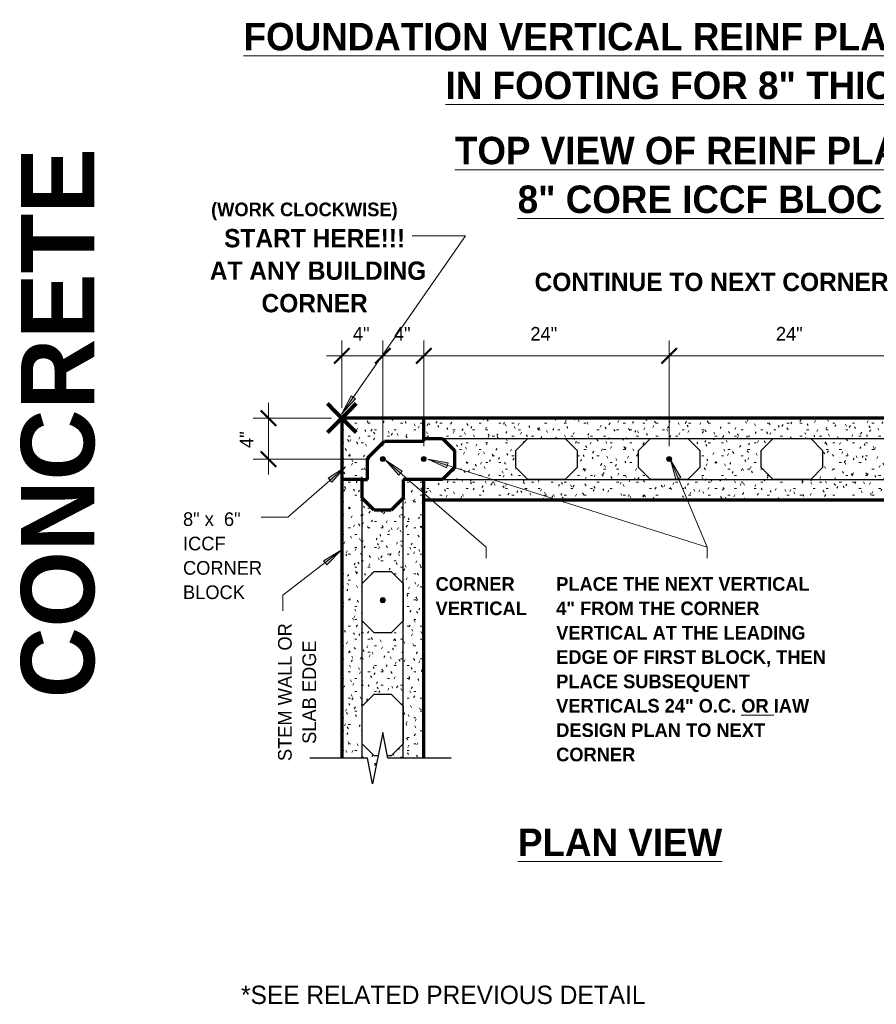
# Model space of a CAD drawing. Header units: inches. Extents: x 298 to 1474, y -40 to 187.
# Tile 1 of 26: x 298 to 382, y 76 to 173. Entities that reach past the tile are written whole.
import ezdxf

# ---------------------------------------------------------------- set-up
doc = ezdxf.new("R2010")
doc.units = ezdxf.units.IN
doc.header["$MEASUREMENT"] = 0
doc.layers.add('A-ANNO-DIMS', color=1, linetype='Continuous')
for name, color, linetype, lineweight in [('A-ANNO-DIMS-16', 1, 'Continuous', 9), ('A-ANNO-TEXT', 2, 'Continuous', 9), ('A-DETL', 5, 'Continuous', 70), ('A-DETL-GENF', 3, 'Continuous', 9), ('A-DETL-HLIN', 3, 'Continuous', 70), ('A-DETL-MLIN', 3, 'Continuous', 30)]:
    doc.layers.add(name, color=color, linetype=linetype, lineweight=lineweight)
doc.dimstyles.new('Linear_-_3_32__SBT_INCH_INCREM', dxfattribs={"dimscale": 12, "dimtxt": 0.125, "dimasz": 0.18, "dimexe": 0.125, "dimexo": 0.005208, "dimgap": 0.083333, "dimtad": 1, "dimtoh": 1, "dimdec": 0, "dimzin": 1, "dimdsep": 46, "dimlunit": 5, "dimtxsty": 'Standard', "dimtsz": 0.088388, "dimcen": 0.09, "dimdle": 0.125, "dimazin": 0, "dimtfac": 1, "dimtdec": 0, "dimtmove": 0, "dimatfit": 3, "dimfxl": 0, "dimtvp": 1, "dimtolj": 1, "dimtzin": 0, "dimarcsym": 0})
pattern_1 = [(0, (0, 0), (2.56, 0.64), [0.211, -1.709, 0.211, -1.709, -10.24]), (0, (0, 0), (2.56, 0.64), [-3.84, 0.211, -3.629, 0.211, -1.709, -4.48]), (0, (0, 0), (2.56, 0.64), [-9.6, 0.211, -1.069, 0.211, -2.989]), (120, (0.96, 0.32), (-1.8342563, 1.897025), [0.211, -1.709, 0.211, -1.709, -10.24]), (120, (0.96, 0.32), (-1.8342563, 1.897025), [-3.84, 0.211, -3.629, 0.211, -1.709, -4.48]), (120, (0.96, 0.32), (-1.8342563, 1.897025), [-9.6, 0.211, -1.069, 0.211, -2.989]), (240, (1.28, 1.6), (-0.7257437, -2.537025), [0.211, -1.709, 0.211, -1.709, -10.24]), (240, (1.28, 1.6), (-0.7257437, -2.537025), [-3.84, 0.211, -3.629, 0.211, -1.709, -4.48]), (240, (1.28, 1.6), (-0.7257437, -2.537025), [-9.6, 0.211, -1.069, 0.211, -2.989])]

# ---------------------------------------------------------------- blocks, each defined once
blk = doc.blocks.new('Reinf Bar Secti__ O_C_ _b_0')
at = {"layer": 'A-DETL-GENF'}
h = blk.add_hatch(color=256, dxfattribs=at)
edge = h.paths.add_edge_path(flags=0)
edge.add_arc((0, 0), 0.25, 180, 360)
edge.add_arc((0, 0), 0.25, 360, 540)
for start, end in [(360, 180), (180, 360)]:
    blk.add_arc((0, 0), 0.25, start, end, dxfattribs=at)
blk = doc.blocks.new('Break Line2 - B__ O_C_ _b_1')
at = {"layer": 'A-DETL-GENF', "lineweight": 30}
for p, q in [((0.5, 2.5), (-0.5, -2.5)), ((1, 0), (0.5, 2.5)), ((-1, 0), (-6.638, 0)), ((-0.5, -2.5), (-1, 0)), ((7.186, 0), (1, 0))]:
    blk.add_line(p, q, dxfattribs=at)
blk = doc.blocks.new('DIMBLOCK1-FDN R__ O_C_ _b_0')
at = {"layer": 'A-ANNO-DIMS-16'}
for p, q in [((329.621, 134.618), (329.621, 141.22)), ((333.621, 130.868), (333.621, 141.22)), ((328.121, 139.72), (335.121, 139.72)), ((329.621, 139.72), (329.621, 134.618)), ((333.621, 139.72), (333.621, 130.868))]:
    blk.add_line(p, q, dxfattribs=at)
at = {"layer": 'A-ANNO-DIMS-16', "lineweight": 50}
for p, q in [((329.621, 139.72), (328.871, 138.97)), ((329.621, 139.72), (330.371, 140.47)), ((333.621, 139.72), (332.871, 138.97)), ((333.621, 139.72), (334.371, 140.47))]:
    blk.add_line(p, q, dxfattribs=at)
at = {"layer": 'A-ANNO-DIMS-16', "color": 0, "insert": (330.705, 142.531), "char_height": 1.33411, "width": 2.2, "attachment_point": 1, "line_spacing_factor": 1.070803}
blk.add_mtext('\\fStylus BT|b0|i0|c0|p34|;4"', dxfattribs=at)
blk = doc.blocks.new('DIMBLOCK2-FDN R__ O_C_ _b_0')
at = {"layer": 'A-ANNO-DIMS-16'}
for p, q in [((333.621, 130.868), (333.621, 141.22)), ((337.621, 130.868), (337.621, 141.22)), ((333.621, 139.72), (339.121, 139.72)), ((333.621, 139.72), (333.621, 130.868)), ((337.621, 139.72), (337.621, 130.868))]:
    blk.add_line(p, q, dxfattribs=at)
at = {"layer": 'A-ANNO-DIMS-16', "lineweight": 50}
for p, q in [((333.621, 139.72), (332.871, 138.97)), ((333.621, 139.72), (334.371, 140.47)), ((337.621, 139.72), (336.871, 138.97)), ((337.621, 139.72), (338.371, 140.47))]:
    blk.add_line(p, q, dxfattribs=at)
at = {"layer": 'A-ANNO-DIMS-16', "color": 0, "insert": (334.705, 142.531), "char_height": 1.33411, "width": 2.2, "attachment_point": 1, "line_spacing_factor": 1.070803}
blk.add_mtext('\\fStylus BT|b0|i0|c0|p34|;4"', dxfattribs=at)
blk = doc.blocks.new('DIMBLOCK3-FDN R__ O_C_ _b_0')
at = {"layer": 'A-ANNO-DIMS-16'}
for p, q in [((337.621, 130.868), (337.621, 141.22)), ((361.621, 130.868), (361.621, 141.22)), ((337.621, 139.72), (363.121, 139.72)), ((337.621, 139.72), (337.621, 130.868)), ((361.621, 139.72), (361.621, 130.868))]:
    blk.add_line(p, q, dxfattribs=at)
at = {"layer": 'A-ANNO-DIMS-16', "lineweight": 50}
for p, q in [((337.621, 139.72), (336.871, 138.97)), ((337.621, 139.72), (338.371, 140.47)), ((361.621, 139.72), (360.871, 138.97)), ((361.621, 139.72), (362.371, 140.47))]:
    blk.add_line(p, q, dxfattribs=at)
at = {"layer": 'A-ANNO-DIMS-16', "color": 0, "insert": (348.05, 142.531), "char_height": 1.33411, "width": 3.77143, "attachment_point": 1, "line_spacing_factor": 1.070803}
blk.add_mtext('\\fStylus BT|b0|i0|c0|p34|;24"', dxfattribs=at)
blk = doc.blocks.new('DIMBLOCK4-FDN R__ O_C_ _b_0')
at = {"layer": 'A-ANNO-DIMS-16'}
for p, q in [((361.621, 130.868), (361.621, 141.22)), ((385.621, 130.868), (385.621, 141.22)), ((361.621, 139.72), (387.121, 139.72)), ((361.621, 139.72), (361.621, 130.868)), ((385.621, 139.72), (385.621, 130.868))]:
    blk.add_line(p, q, dxfattribs=at)
at = {"layer": 'A-ANNO-DIMS-16', "lineweight": 50}
for p, q in [((361.621, 139.72), (360.871, 138.97)), ((361.621, 139.72), (362.371, 140.47)), ((385.621, 139.72), (384.871, 138.97)), ((385.621, 139.72), (386.371, 140.47))]:
    blk.add_line(p, q, dxfattribs=at)
at = {"layer": 'A-ANNO-DIMS-16', "color": 0, "insert": (372.05, 142.531), "char_height": 1.33411, "width": 3.77143, "attachment_point": 1, "line_spacing_factor": 1.070803}
blk.add_mtext('\\fStylus BT|b0|i0|c0|p34|;24"', dxfattribs=at)
blk = doc.blocks.new('DIMBLOCK9-FDN R__ O_C_ _b_0')
at = {"layer": 'A-ANNO-DIMS-16'}
for p, q in [((322.452, 135.118), (322.452, 128.118)), ((328.621, 133.618), (320.952, 133.618)), ((322.452, 133.618), (328.621, 133.618)), ((332.371, 129.618), (320.952, 129.618)), ((322.452, 129.618), (332.371, 129.618))]:
    blk.add_line(p, q, dxfattribs=at)
at = {"layer": 'A-ANNO-DIMS-16', "lineweight": 50}
for p, q in [((322.452, 133.618), (321.702, 134.368)), ((322.452, 133.618), (323.202, 132.868)), ((322.452, 129.618), (321.702, 130.368)), ((322.452, 129.618), (323.202, 128.868))]:
    blk.add_line(p, q, dxfattribs=at)
at = {"layer": 'A-ANNO-DIMS-16', "color": 0, "insert": (319.641, 130.702), "char_height": 1.33411, "width": 2.2, "attachment_point": 1, "rotation": 90, "line_spacing_factor": 1.070803}
blk.add_mtext('\\fStylus BT|b0|i0|c0|p34|;4"', dxfattribs=at)

msp = doc.modelspace()

# ---------------------------------------------------------------- hatches: boundary and pattern name
at = {"layer": 'A-ANNO-TEXT'}
for points in [[(330.95590691, 135.49258984), (330.52338604, 135.79299586), (329.59874133, 134.00013176)], [(335.18260387, 128.04190333), (335.52672554, 128.4405239), (333.84075278, 129.54814539)], [(339.84370439, 128.75250559), (340.00166542, 129.25486641), (338.01478028, 129.6036026)], [(362.28361644, 127.60845757), (362.76919078, 127.81226052), (361.75238508, 129.5545107)], [(328.28706375, 127.73624304), (328.63476051, 127.34073698), (329.96299551, 128.85899957)], [(327.81807888, 119.68125326), (328.13961584, 119.26420163), (329.56275819, 120.69388529)]]:
    msp.add_hatch(color=7, dxfattribs=at).paths.add_polyline_path(points, flags=0)
at = {"layer": 'A-DETL-GENF'}
h = msp.add_hatch(dxfattribs=at)
h.set_pattern_fill('FP1_1', style=0, pattern_type=2)
h.set_pattern_definition(pattern_1)
h.paths.add_polyline_path([(337.62117297, 133.61828043), (329.62117297, 133.61828043), (329.62117297, 127.61828043), (331.62117297, 127.61828043), (332.12117297, 127.61828043), (332.12117297, 129.69782199), (333.7916314, 131.36828043), (337.62117297, 131.36828043)], flags=0)
h = msp.add_hatch(dxfattribs=at)
h.set_pattern_fill('FP1_1', style=0, pattern_type=2)
h.set_pattern_definition(pattern_1)
h.paths.add_polyline_path([(385.62117297, 125.61828043), (385.62117297, 127.61828043), (383.79274584, 127.61828043), (382.62117297, 128.7898533), (382.62117297, 130.44670755), (383.79274584, 131.61828043), (385.62117297, 131.61828043), (385.62117297, 133.61828043), (337.62117297, 133.61828043), (337.62117297, 131.61828043), (339.44960009, 131.61828043), (340.62117297, 130.44670755), (340.62117297, 128.7898533), (339.44960009, 127.61828043), (337.62117297, 127.61828043), (337.62117297, 125.61828043)], flags=0)
h.paths.add_polyline_path([(347.79274584, 127.61828043), (346.62117297, 128.7898533), (346.62117297, 130.44670755), (347.79274584, 131.61828043), (351.44960009, 131.61828043), (352.62117297, 130.44670755), (352.62117297, 128.7898533), (351.44960009, 127.61828043)], flags=0)
h.paths.add_polyline_path([(359.79274584, 127.61828043), (358.62117297, 128.7898533), (358.62117297, 130.44670755), (359.79274584, 131.61828043), (363.44960009, 131.61828043), (364.62117297, 130.44670755), (364.62117297, 128.7898533), (363.44960009, 127.61828043)], flags=0)
h.paths.add_polyline_path([(371.79274584, 127.61828043), (370.62117297, 128.7898533), (370.62117297, 130.44670755), (371.79274584, 131.61828043), (375.44960009, 131.61828043), (376.62117297, 130.44670755), (376.62117297, 128.7898533), (375.44960009, 127.61828043)], flags=0)
h = msp.add_hatch(dxfattribs=at)
h.set_pattern_fill('FP1_1', style=0, pattern_type=2)
h.set_pattern_definition(pattern_1)
h.paths.add_polyline_path([(337.62117297, 127.61828043), (335.62117297, 127.61828043), (335.62117297, 125.7898533), (334.44960009, 124.61828043), (332.79274584, 124.61828043), (331.62117297, 125.7898533), (331.62117297, 127.61828043), (329.62117297, 127.61828043), (329.62117297, 100.36828043), (332.12117297, 100.36828043), (332.62117297, 97.86828043), (333.17117297, 100.61828043), (332.79274584, 100.61828043), (331.62117297, 101.7898533), (331.62117297, 105.44670755), (332.79274584, 106.61828043), (334.44960009, 106.61828043), (335.62117297, 105.44670755), (335.62117297, 101.7898533), (334.44960009, 100.61828043), (334.07117297, 100.61828043), (334.12117297, 100.36828043), (337.62117297, 100.36828043)], flags=0)
h.paths.add_polyline_path([(335.62117297, 113.7898533), (334.44960009, 112.61828043), (332.79274584, 112.61828043), (331.62117297, 113.7898533), (331.62117297, 117.44670755), (332.79274584, 118.61828043), (334.44960009, 118.61828043), (335.62117297, 117.44670755)], flags=0)

# ---------------------------------------------------------------- linework, layer by layer
at = {"layer": 'A-ANNO-TEXT', "color": 7}
for p, q in [((329.59874133, 134.00013176), (341.72027985, 151.45257269)), ((340.33650787, 151.45257269), (336.47857177, 151.45257269)), ((341.72027985, 151.45257269), (340.33650787, 151.45257269)), ((330.52338604, 135.79299586), (329.59874133, 134.00013176)), ((330.95590691, 135.49258984), (330.52338604, 135.79299586)), ((329.59874133, 134.00013176), (330.95590691, 135.49258984)), ((335.52672554, 128.4405239), (333.84075278, 129.54814539)), ((333.84075278, 129.54814539), (335.18260387, 128.04190333)), ((333.84075278, 129.54814539), (343.72848179, 121.01225436)), ((340.00166542, 129.25486641), (338.01478028, 129.6036026)), ((338.01478028, 129.6036026), (339.84370439, 128.75250559)), ((338.01478028, 129.6036026), (365.33770012, 121.01225436)), ((339.84370439, 128.75250559), (340.00166542, 129.25486641)), ((362.76919078, 127.81226052), (361.75238508, 129.5545107)), ((361.75238508, 129.5545107), (362.28361644, 127.60845757)), ((361.75238508, 129.5545107), (365.33770012, 121.01225436)), ((329.96299551, 128.85899957), (324.3550533, 123.92895282)), ((329.96299551, 128.85899957), (328.28706375, 127.73624304)), ((328.63476051, 127.34073698), (329.96299551, 128.85899957)), ((335.18260387, 128.04190333), (335.52672554, 128.4405239)), ((328.28706375, 127.73624304), (328.63476051, 127.34073698)), ((362.28361644, 127.60845757), (362.76919078, 127.81226052)), ((324.3550533, 123.92895282), (321.71778821, 123.92895282)), ((329.56275819, 120.69388529), (323.86193629, 116.29868624)), ((329.56275819, 120.69388529), (327.81807888, 119.68125326)), ((328.13961584, 119.26420163), (329.56275819, 120.69388529)), ((343.72848179, 121.01225436), (343.72848179, 119.92085452)), ((365.33770012, 121.01225436), (365.33770012, 119.92085452)), ((365.33770012, 121.01225436), (365.33770012, 119.92085452)), ((327.81807888, 119.68125326), (328.13961584, 119.26420163)), ((323.86193629, 116.29868624), (323.86193629, 114.78661086))]:
    msp.add_line(p, q, dxfattribs=at)
at = {"layer": 'A-DETL', "lineweight": 90}
for p, q in [((328.20695941, 135.03249399), (328.91406619, 134.32538721)), ((330.32827975, 134.32538721), (331.03538653, 135.03249399)), ((329.62117297, 133.61828043), (328.91406619, 134.32538721)), ((329.62117297, 133.61828043), (330.32827975, 134.32538721)), ((328.91406619, 132.91117365), (328.20695941, 132.20406686)), ((329.62117297, 133.61828043), (328.91406619, 132.91117365)), ((329.62117297, 133.61828043), (330.32827975, 132.91117365)), ((331.03538653, 132.20406686), (330.32827975, 132.91117365))]:
    msp.add_line(p, q, dxfattribs=at)
at = {"layer": 'A-DETL'}
for p, q in [((332.12117297, 129.69782199), (333.7916314, 131.36828043)), ((333.7916314, 131.36828043), (337.62117297, 131.36828043)), ((337.62117297, 131.61828043), (339.44960009, 131.61828043)), ((339.44960009, 131.61828043), (340.62117297, 130.44670755)), ((340.62117297, 130.44670755), (340.62117297, 128.7898533)), ((332.12117297, 127.61828043), (332.12117297, 129.69782199)), ((340.62117297, 128.7898533), (339.44960009, 127.61828043)), ((331.62117297, 125.7898533), (331.62117297, 127.61828043)), ((335.62117297, 127.61828043), (335.62117297, 125.7898533)), ((339.44960009, 127.61828043), (337.62117297, 127.61828043)), ((332.79274584, 124.61828043), (331.62117297, 125.7898533)), ((335.62117297, 125.7898533), (334.44960009, 124.61828043)), ((334.44960009, 124.61828043), (332.79274584, 124.61828043))]:
    msp.add_line(p, q, dxfattribs=at)
at = {"layer": 'A-DETL', "lineweight": 30}
for p, q in [((346.62117297, 130.44670755), (347.79274584, 131.61828043)), ((347.79274584, 131.61828043), (351.44960009, 131.61828043)), ((351.44960009, 131.61828043), (352.62117297, 130.44670755)), ((358.62117297, 130.44670755), (359.79274584, 131.61828043)), ((359.79274584, 131.61828043), (363.44960009, 131.61828043)), ((363.44960009, 131.61828043), (364.62117297, 130.44670755)), ((370.62117297, 130.44670755), (371.79274584, 131.61828043)), ((371.79274584, 131.61828043), (375.44960009, 131.61828043)), ((375.44960009, 131.61828043), (376.62117297, 130.44670755)), ((346.62117297, 128.7898533), (346.62117297, 130.44670755)), ((352.62117297, 130.44670755), (352.62117297, 128.7898533)), ((358.62117297, 128.7898533), (358.62117297, 130.44670755)), ((364.62117297, 130.44670755), (364.62117297, 128.7898533)), ((370.62117297, 128.7898533), (370.62117297, 130.44670755)), ((376.62117297, 130.44670755), (376.62117297, 128.7898533)), ((347.79274584, 127.61828043), (346.62117297, 128.7898533)), ((352.62117297, 128.7898533), (351.44960009, 127.61828043)), ((359.79274584, 127.61828043), (358.62117297, 128.7898533)), ((364.62117297, 128.7898533), (363.44960009, 127.61828043)), ((371.79274584, 127.61828043), (370.62117297, 128.7898533)), ((376.62117297, 128.7898533), (375.44960009, 127.61828043)), ((351.44960009, 127.61828043), (347.79274584, 127.61828043)), ((363.44960009, 127.61828043), (359.79274584, 127.61828043)), ((375.44960009, 127.61828043), (371.79274584, 127.61828043)), ((331.62117297, 117.44670755), (332.79274584, 118.61828043)), ((332.79274584, 118.61828043), (334.44960009, 118.61828043)), ((334.44960009, 118.61828043), (335.62117297, 117.44670755)), ((331.62117297, 113.7898533), (331.62117297, 117.44670755)), ((335.62117297, 117.44670755), (335.62117297, 113.7898533)), ((332.79274584, 112.61828043), (331.62117297, 113.7898533)), ((335.62117297, 113.7898533), (334.44960009, 112.61828043)), ((334.44960009, 112.61828043), (332.79274584, 112.61828043)), ((331.62117297, 105.44670755), (332.79274584, 106.61828043)), ((332.79274584, 106.61828043), (334.44960009, 106.61828043)), ((334.44960009, 106.61828043), (335.62117297, 105.44670755)), ((331.62117297, 101.7898533), (331.62117297, 105.44670755)), ((335.62117297, 105.44670755), (335.62117297, 101.7898533)), ((332.79274584, 100.61828043), (331.62117297, 101.7898533)), ((335.62117297, 101.7898533), (334.44960009, 100.61828043)), ((333.17117297, 100.61828043), (332.79274584, 100.61828043)), ((334.44960009, 100.61828043), (334.07117297, 100.61828043))]:
    msp.add_line(p, q, dxfattribs=at)
at = {"layer": 'A-DETL-HLIN'}
for p, q in [((337.62117297, 133.61828043), (329.62117297, 133.61828043)), ((329.62117297, 133.61828043), (329.62117297, 127.61828043)), ((385.62117297, 133.61828043), (337.62117297, 133.61828043)), ((337.62117297, 131.36828043), (337.62117297, 133.61828043)), ((331.62117297, 127.61828043), (329.62117297, 127.61828043)), ((329.62117297, 127.61828043), (329.62117297, 100.36828043)), ((331.62117297, 127.61828043), (332.12117297, 127.61828043)), ((337.62117297, 127.61828043), (335.62117297, 127.61828043)), ((337.62117297, 100.36828043), (337.62117297, 127.61828043)), ((337.62117297, 125.61828043), (385.62117297, 125.61828043))]:
    msp.add_line(p, q, dxfattribs=at)
at = {"layer": 'A-DETL-MLIN'}
for p, q in [((337.62117297, 131.61828043), (385.62117297, 131.61828043)), ((331.62117297, 100.36828043), (331.62117297, 127.61828043)), ((335.62117297, 100.36828043), (335.62117297, 127.61828043)), ((337.62117297, 127.61828043), (385.62117297, 127.61828043))]:
    msp.add_line(p, q, dxfattribs=at)

# ---------------------------------------------------------------- block references
at = {"layer": 'A-DETL-GENF', "rotation": 180}
for p in [(333.62117297, 129.61828043), (337.62117297, 129.61828043), (361.62117297, 129.61828043), (333.62117297, 115.82052897)]:
    msp.add_blockref('Reinf Bar Secti__ O_C_ _b_0', p, dxfattribs=at)
at = {"layer": 'A-DETL-GENF'}
msp.add_blockref('Break Line2 - B__ O_C_ _b_1', (333.12117297, 100.36828043), dxfattribs=at)

# ---------------------------------------------------------------- texts
at = {"layer": 'A-ANNO-TEXT', "color": 7}
for s, insert, char_height, width, attachment_point, line_spacing_factor in [('\\fStylus BT|b1|i0|c0|p34|;\\LFOUNDATION VERTICAL REINF PLACEMENT (#4\'s @ 24" O.C.)\\l\\P\\L IN FOOTING FOR 8" THICK ICCF BLOCK', (373.9496583, 172.25733464), 2.6869158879, 130.68, 2, 1.063354), ('\\fStylus BT|b1|i0|c0|p34|;\\LTOP VIEW OF REINF PLACEMENT WITH\\l\\P\\L8" CORE ICCF BLOCK OVERLAY', (375.10686601, 161.12093802), 2.6869158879, 81.072, 2, 1.063354), ('\\fStylus BT|b1|i0|c0|p34|;(WORK CLOCKWISE)', (325.95857177, 154.68828251), 1.3341121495, 21.42, 2, 1.070803), ('\\fStylus BT|b1|i0|c0|p34|;START HERE!!!\\P AT ANY BUILDING\\PCORNER', (326.95857177, 152.10416741), 1.7912772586, 25.704, 2, 1.063354), ('\\fStylus BT|b1|i0|c0|p34|;CONTINUE TO NEXT CORNER', (348.46003028, 147.82864555), 1.7912772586, 40.704, 1, 1.063354), ('\\fStylus BT|b0|i0|c0|p34|;8" x  6"\\PICCF\\PCORNER\\PBLOCK', (314.09278821, 124.40830306), 1.3341121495, 8.892, 1, 1.070803), ('\\fStylus BT|b1|i0|c0|p34|;CORNER\\fStylus BT|b0|i0|c0|p34|;\\P\\fStylus BT|b1|i0|c0|p34|;VERTICAL', (338.78283226, 118.07020477), 1.3341121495, 10.08, 1, 1.070803), ('\\fStylus BT|b1|i0|c0|p34|;PLACE THE NEXT VERTICAL\\fStylus BT|b0|i0|c0|p34|;\\P\\fStylus BT|b1|i0|c0|p34|;4" FROM THE CORNER\\fStylus BT|b0|i0|c0|p34|;\\P\\fStylus BT|b1|i0|c0|p34|;VERTICAL AT THE LEADING\\fStylus BT|b0|i0|c0|p34|;\\P\\fStylus BT|b1|i0|c0|p34|;EDGE OF FIRST BLOCK, THEN\\fStylus BT|b0|i0|c0|p34|;\\P\\fStylus BT|b1|i0|c0|p34|;PLACE SUBSEQUENT\\fStylus BT|b0|i0|c0|p34|;\\P\\fStylus BT|b1|i0|c0|p34|;VERTICALS 24" O.C. \\LOR\\l IAW\\fStylus BT|b0|i0|c0|p34|;\\P\\fStylus BT|b1|i0|c0|p34|;DESIGN PLAN TO NEXT\\fStylus BT|b0|i0|c0|p34|;\\P\\fStylus BT|b1|i0|c0|p34|;CORNER', (350.5718621, 118.07020477), 1.3341121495, 31.554, 1, 1.070803), ('\\fStylus BT|b1|i0|c0|p34|;\\LPLAN VIEW', (346.83741264, 93.4909114), 2.6869158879, 22.896, 1, 1.063354), ('\\fStylus BT|b0|i0|c0|p34|;*SEE RELATED PREVIOUS DETAIL', (339.53283226, 78.13433765), 1.7912772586, 45.768, 2, 1.063354)]:
    msp.add_mtext(s, dxfattribs=dict(at, insert=insert, char_height=char_height, width=width, attachment_point=attachment_point, line_spacing_factor=line_spacing_factor))
at = {"layer": 'A-ANNO-TEXT', "color": 253, "insert": (298.25640255, 106.24076078), "char_height": 7.1651090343, "width": 61.728, "attachment_point": 1, "rotation": 90, "line_spacing_factor": 1.063354}
msp.add_mtext('\\fStylus BT|b1|i0|c0|p34|;CONCRETE', dxfattribs=at)
at = {"layer": 'A-ANNO-TEXT', "color": 7, "insert": (323.38258604, 106.83161086), "char_height": 1.3341121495, "width": 16.02, "attachment_point": 2, "rotation": 90, "line_spacing_factor": 1.070803}
msp.add_mtext('\\fStylus BT|b0|i0|c0|p34|;STEM WALL OR\\PSLAB EDGE', dxfattribs=at)

# ---------------------------------------------------------------- dimensions: what is measured, and where the dimension line sits
at = {"layer": 'A-ANNO-DIMS', "lineweight": 9}
for base, p1, p2, picture, middle in [((333.62117297, 139.72044023), (329.62117297, 133.61828043), (333.62117297, 129.86828043), 'DIMBLOCK1-FDN R__ O_C_ _b_0', (331.62117297, 141.47044023)), ((337.62117297, 139.72044023), (333.62117297, 129.86828043), (337.62117297, 129.86828043), 'DIMBLOCK2-FDN R__ O_C_ _b_0', (335.62117297, 141.47044023)), ((361.62117297, 139.72044023), (337.62117297, 129.86828043), (361.62117297, 129.86828043), 'DIMBLOCK3-FDN R__ O_C_ _b_0', (349.62117297, 141.47044023)), ((385.62117297, 139.72044023), (361.62117297, 129.86828043), (385.62117297, 129.86828043), 'DIMBLOCK4-FDN R__ O_C_ _b_0', (373.62117297, 141.47044023))]:
    dim = msp.add_linear_dim(base=base, p1=p1, p2=p2, dimstyle='Linear_-_3_32__SBT_INCH_INCREM', dxfattribs=at)
    dim.commit()
    dim.dimension.update_dxf_attribs({"geometry": picture, "text_midpoint": middle})
dim = msp.add_linear_dim(base=(322.45150766, 129.61828043), p1=(329.62117297, 133.61828043), p2=(333.37117297, 129.61828043), angle=90, dimstyle='Linear_-_3_32__SBT_INCH_INCREM', dxfattribs=at)
dim.commit()
dim.dimension.update_dxf_attribs({"geometry": 'DIMBLOCK9-FDN R__ O_C_ _b_0', "text_midpoint": (320.70150766, 131.61828043)})

doc.saveas('drawing.dxf')
